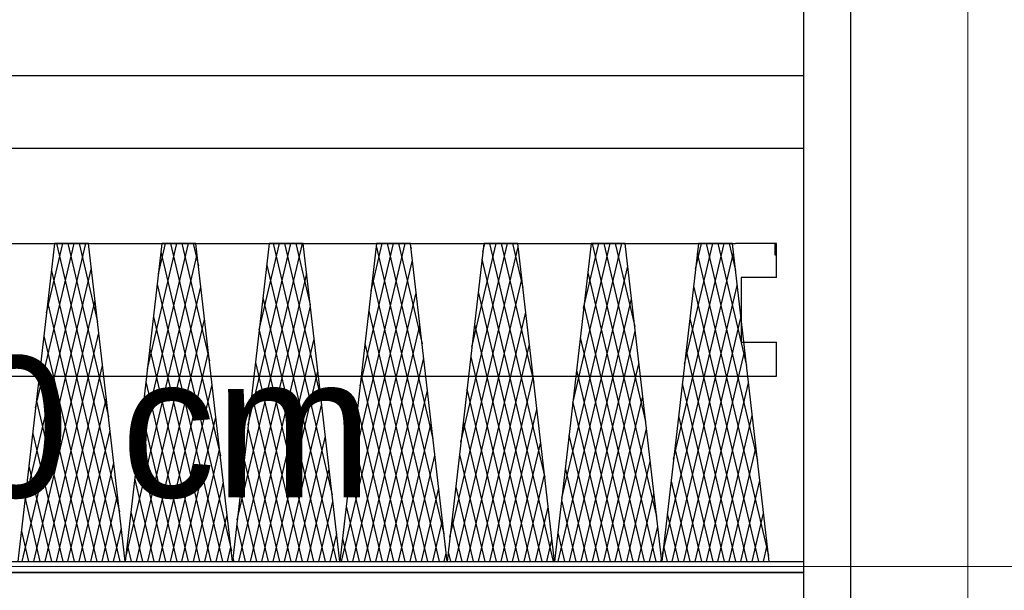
# Model space of a CAD drawing. Header units: millimetres. Extents: x -740 to 33545, y 5178 to 22494.
# Tile 57 of 256: x 9311 to 9395, y 6468 to 6516. Entities that reach past the tile are written whole.
import ezdxf
from ezdxf.lldxf.tags import DXFTag

# ---------------------------------------------------------------- set-up
doc = ezdxf.new("R2010")
doc.units = ezdxf.units.MM
doc.header["$MEASUREMENT"] = 0
doc.linetypes.add('DASHED', pattern=[19.05, 12.7, -6.35])
for name, color, linetype, lineweight in [('_IS_Centralki', 3, 'Continuous', 30), ('l.przerywana', 252, 'ICAD_ISO03W100', 5), ('wymiarowanie', 252, 'Continuous', 9)]:
    doc.layers.add(name, color=color, linetype=linetype, lineweight=lineweight)
doc.layers.add('Dimensions.Service', color=7, linetype='Continuous')
tags = doc.linetypes.add('ICAD_ISO03W100', pattern=[30, 12, -18]).pattern_tags.tags
tags[6:7] = [DXFTag(74, 4), DXFTag(75, 0), DXFTag(340, '0'), DXFTag(46, 1.0), DXFTag(50, 0.0), DXFTag(44, 0.0), DXFTag(45, 0.0)]
tags[4:5] = [DXFTag(74, 4), DXFTag(75, 0), DXFTag(340, '0'), DXFTag(46, 1.0), DXFTag(50, 0.0), DXFTag(44, 0.0), DXFTag(45, 0.0)]

# ---------------------------------------------------------------- blocks, each defined once
blk = doc.blocks.new('Centrala_kuchnia')
at = {"layer": '_IS_Centralki'}
for p, q in [((18046.23, -1300), (19538.23, -1300)), ((18046.23, -1300), (19538.23, -1300)), ((18046.23, -1340), (19536.23, -1340)), ((18046.23, -1340), (19536.23, -1340)), ((18679.23, -2221), (18679.23, -1340)), ((18741.23, -2221), (18741.23, -1340)), ((18851.23, -1363), (18822.23, -1363)), ((18822.23, -1363), (18822.23, -1398)), ((18851.23, -1363), (18851.23, -1393)), ((18906.23, -1393), (18906.23, -1363)), ((18935.23, -1363), (18906.23, -1363)), ((18935.23, -1398), (18935.23, -1363)), ((18822.23, -2108), (18822.23, -1398)), ((18851.23, -1393), (18906.23, -1393)), ((18935.23, -2108), (18935.23, -1398))]:
    blk.add_line(p, q, dxfattribs=at)
at = {"layer": '_IS_Centralki', "extrusion": (1.22461e-16, 0, -1)}
for p, q in [((19092.9, -1340), (19102.23, -1340)), ((19092.9, -2221), (19092.9, -1340)), ((19102.23, -1340), (19102.23, -2221)), ((19102.23, -2221), (19102.23, -1340)), ((19092.9, -1369.37), (18822.23, -1400.58)), ((18830.67, -1430.49), (19087.86, -1369.95)), ((19092.9, -1383.79), (19051.78, -1374.11)), ((19092.9, -1374.08), (19079.47, -1370.92)), ((19092.9, -1460.73), (19092.9, -1369.37)), ((18822.23, -1422.77), (19006.99, -1379.27)), ((18858.36, -1433.68), (19092.9, -1378.47)), ((19092.9, -1403.21), (18996.41, -1380.49)), ((19092.9, -1393.5), (19024.1, -1377.3)), ((18822.23, -1413.06), (18926.13, -1388.6)), ((18886.04, -1436.87), (19092.9, -1388.18)), ((19092.9, -1432.33), (18913.36, -1390.07)), ((19092.9, -1422.62), (18941.05, -1386.88)), ((19092.9, -1412.91), (18968.73, -1383.69)), ((18822.23, -1403.35), (18845.26, -1397.92)), ((19086.8, -1460.03), (18830.31, -1399.65)), ((19092.9, -1451.75), (18857.99, -1396.46)), ((19092.9, -1442.04), (18885.68, -1393.26)), ((18913.72, -1440.07), (19092.9, -1397.89)), ((18822.23, -1400.58), (18822.23, -1429.51)), ((19005.93, -1450.7), (18822.23, -1407.46)), ((18941.41, -1443.26), (19092.9, -1407.6)), ((18925.06, -1441.37), (18822.23, -1417.17)), ((18969.09, -1446.45), (19092.9, -1417.31)), ((18844.2, -1432.05), (18822.23, -1426.88)), ((18822.23, -1429.51), (19092.9, -1460.73)), ((18996.78, -1449.64), (19092.9, -1427.02)), ((19024.46, -1452.84), (19092.9, -1436.73)), ((19052.15, -1456.03), (19092.9, -1446.44)), ((19079.83, -1459.22), (19092.9, -1456.15)), ((19092.9, -1460.73), (18822.23, -1491.94)), ((18822.23, -1519.86), (19054.73, -1465.13)), ((18847.01, -1523.74), (19092.9, -1465.86)), ((19092.9, -1471.17), (19063.12, -1464.16)), ((19092.9, -1461.46), (19090.81, -1460.97)), ((19092.9, -1552.09), (19092.9, -1460.73)), ((18822.23, -1510.15), (18973.87, -1474.46)), ((19092.9, -1500.3), (18980.07, -1473.74)), ((19092.9, -1490.59), (19007.76, -1470.55)), ((19092.9, -1480.88), (19035.44, -1467.36)), ((18822.23, -1500.44), (18893, -1483.78)), ((18874.7, -1526.93), (19092.9, -1475.57)), ((19092.9, -1529.43), (18897.02, -1483.32)), ((19092.9, -1519.72), (18924.7, -1480.13)), ((19092.9, -1510.01), (18952.39, -1476.93)), ((18822.23, -1491.94), (18822.23, -1520.88)), ((19092.9, -1548.85), (18841.65, -1489.7)), ((19092.9, -1539.14), (18869.33, -1486.51)), ((18902.38, -1530.12), (19092.9, -1485.28)), ((19039.06, -1545.88), (18822.23, -1494.84)), ((18930.07, -1533.31), (19092.9, -1494.98)), ((18958.19, -1536.56), (18822.23, -1504.55)), ((18957.75, -1536.51), (19092.9, -1504.69)), ((18877.33, -1527.23), (18822.23, -1514.26)), ((18985.44, -1539.7), (19092.9, -1514.4)), ((18822.23, -1520.88), (19092.9, -1552.09)), ((19013.12, -1542.89), (19092.9, -1524.11)), ((19040.81, -1546.08), (19092.9, -1533.82)), ((19068.49, -1549.28), (19092.9, -1543.53)), ((19092.9, -1552.09), (18822.23, -1583.31)), ((18835.67, -1613.79), (19092.9, -1553.24)), ((19092.9, -1568.27), (19046.78, -1557.41)), ((19092.9, -1558.56), (19074.47, -1554.22)), ((19092.9, -1643.46), (19092.9, -1552.09)), ((18822.23, -1607.25), (19021.61, -1560.31)), ((18863.36, -1616.98), (19092.9, -1562.95)), ((19092.9, -1597.4), (18963.73, -1566.99)), ((19092.9, -1587.69), (18991.41, -1563.8)), ((19092.9, -1577.98), (19019.1, -1560.6)), ((18822.23, -1597.54), (18940.74, -1569.64)), ((18891.04, -1620.18), (19092.9, -1572.66)), ((19092.9, -1616.81), (18908.36, -1573.37)), ((19092.9, -1607.1), (18936.04, -1570.18)), ((18822.23, -1587.83), (18859.88, -1578.97)), ((18822.23, -1583.31), (18822.23, -1612.24)), ((19072.18, -1641.07), (18825.3, -1582.95)), ((19092.9, -1636.23), (18852.99, -1579.76)), ((19092.9, -1626.52), (18880.67, -1576.57)), ((18918.73, -1623.37), (19092.9, -1582.37)), ((18991.32, -1631.74), (18822.23, -1591.94)), ((18946.41, -1626.56), (19092.9, -1592.08)), ((18910.45, -1622.41), (18822.23, -1601.65)), ((18974.1, -1629.75), (19092.9, -1601.79)), ((18829.59, -1613.09), (18822.23, -1611.36)), ((18822.23, -1612.24), (19092.9, -1643.46)), ((19001.78, -1632.95), (19092.9, -1611.5)), ((19029.47, -1636.14), (19092.9, -1621.21)), ((19057.15, -1639.33), (19092.9, -1630.92)), ((19084.84, -1642.53), (19092.9, -1640.63)), ((19092.9, -1643.46), (18822.23, -1674.67)), ((18824.33, -1703.85), (19069.34, -1646.17)), ((18852.02, -1707.04), (19092.9, -1650.34)), ((19092.9, -1665.36), (19030.44, -1650.66)), ((19092.9, -1655.65), (19058.12, -1647.47)), ((19092.9, -1645.94), (19085.81, -1644.27)), ((19092.9, -1734.82), (19092.9, -1643.46)), ((18822.23, -1694.63), (18988.48, -1655.5)), ((19092.9, -1684.78), (18975.07, -1657.04)), ((19092.9, -1675.07), (19002.75, -1653.85)), ((18822.23, -1684.92), (18907.61, -1664.82)), ((18879.7, -1710.23), (19092.9, -1660.05)), ((19092.9, -1713.91), (18892.01, -1666.62)), ((19092.9, -1704.2), (18919.7, -1663.43)), ((19092.9, -1694.49), (18947.38, -1660.24)), ((18822.23, -1675.21), (18826.75, -1674.15)), ((18822.23, -1674.67), (18822.23, -1703.6)), ((19092.9, -1733.33), (18836.65, -1673.01)), ((19092.9, -1723.62), (18864.33, -1669.81)), ((18907.39, -1713.42), (19092.9, -1669.76)), ((19024.44, -1726.92), (18822.23, -1679.32)), ((18935.07, -1716.62), (19092.9, -1679.47)), ((18943.58, -1717.6), (18822.23, -1689.03)), ((18962.76, -1719.81), (19092.9, -1689.17)), ((18862.71, -1708.27), (18822.23, -1698.74)), ((18990.44, -1723), (19092.9, -1698.88)), ((18822.23, -1703.6), (19092.9, -1734.82)), ((19018.12, -1726.19), (19092.9, -1708.59)), ((19045.81, -1729.39), (19092.9, -1718.3)), ((19092.9, -1734.82), (18822.23, -1766.03)), ((19073.49, -1732.58), (19092.9, -1728.01)), ((19092.9, -1826.18), (19092.9, -1734.82)), ((18822.23, -1791.73), (19036.22, -1741.35)), ((18840.68, -1797.09), (19092.9, -1737.72)), ((19092.9, -1752.75), (19041.78, -1740.71)), ((19092.9, -1743.04), (19069.46, -1737.52)), ((18822.23, -1782.02), (18955.35, -1750.68)), ((18868.36, -1800.29), (19092.9, -1747.43)), ((19092.9, -1781.88), (18958.72, -1750.29)), ((19092.9, -1772.17), (18986.41, -1747.1)), ((19092.9, -1762.46), (19014.09, -1743.91)), ((18822.23, -1772.31), (18874.49, -1760.01)), ((19092.9, -1811), (18875.67, -1759.87)), ((18896.05, -1803.48), (19092.9, -1757.14)), ((19092.9, -1801.29), (18903.36, -1756.68)), ((19092.9, -1791.58), (18931.04, -1753.48)), ((18822.23, -1766.03), (18822.23, -1794.97)), ((19057.57, -1822.11), (18822.23, -1766.71)), ((19092.9, -1820.71), (18847.99, -1763.06)), ((18923.73, -1806.67), (19092.9, -1766.85)), ((18976.71, -1812.78), (18822.23, -1776.42)), ((18951.41, -1809.86), (19092.9, -1776.56)), ((18895.84, -1803.46), (18822.23, -1786.13)), ((18979.1, -1813.06), (19092.9, -1786.27)), ((18822.23, -1794.97), (19092.9, -1826.18)), ((19006.78, -1816.25), (19092.9, -1795.98)), ((19034.47, -1819.44), (19092.9, -1805.69)), ((19062.15, -1822.64), (19092.9, -1815.4)), ((19092.9, -1826.18), (18822.23, -1857.4)), ((18829.33, -1887.15), (19083.96, -1827.21)), ((19092.9, -1830.42), (19080.8, -1827.58)), ((19089.84, -1825.83), (19092.9, -1825.11)), ((19092.9, -1917.54), (19092.9, -1826.18)), ((18857.02, -1890.34), (19092.9, -1834.82)), ((19092.9, -1849.84), (19025.44, -1833.96)), ((19092.9, -1840.13), (19053.12, -1830.77)), ((18822.23, -1879.11), (19003.09, -1836.54)), ((19092.9, -1878.97), (18942.38, -1843.54)), ((19092.9, -1869.26), (18970.07, -1840.35)), ((19092.9, -1859.55), (18997.75, -1837.15)), ((18822.23, -1869.4), (18922.23, -1845.86)), ((18884.7, -1893.53), (19092.9, -1844.53)), ((19092.9, -1898.39), (18887.01, -1849.92)), ((19092.9, -1888.68), (18914.7, -1846.73)), ((18822.23, -1859.69), (18841.36, -1855.19)), ((18822.23, -1857.4), (18822.23, -1886.33)), ((19090.7, -1917.29), (18831.64, -1856.31)), ((19092.9, -1908.1), (18859.33, -1853.12)), ((18912.39, -1896.73), (19092.9, -1854.24)), ((19009.83, -1907.96), (18822.23, -1863.8)), ((18940.07, -1899.92), (19092.9, -1863.95)), ((18928.97, -1898.64), (18822.23, -1873.51)), ((18967.76, -1903.11), (19092.9, -1873.65)), ((18848.1, -1889.31), (18822.23, -1883.22)), ((18822.23, -1886.33), (19092.9, -1917.54)), ((18995.44, -1906.31), (19092.9, -1883.36)), ((19023.13, -1909.5), (19092.9, -1893.07)), ((19050.81, -1912.69), (19092.9, -1902.78)), ((19092.9, -1917.54), (18822.23, -1948.76)), ((19078.5, -1915.88), (19092.9, -1912.49)), ((19092.9, -1917.81), (19092.15, -1917.63)), ((19092.9, -2008.91), (19092.9, -1917.54)), ((18822.23, -1976.21), (19050.83, -1922.4)), ((18845.68, -1980.4), (19092.9, -1922.2)), ((19092.9, -1946.94), (19009.09, -1927.21)), ((19092.9, -1937.23), (19036.78, -1924.02)), ((19092.9, -1927.52), (19064.46, -1920.82)), ((18822.23, -1966.5), (18969.96, -1931.72)), ((18873.36, -1983.59), (19092.9, -1931.91)), ((19092.9, -1966.36), (18953.72, -1933.59)), ((19092.9, -1956.65), (18981.41, -1930.4)), ((18822.23, -1956.79), (18889.1, -1941.05)), ((19092.9, -1995.48), (18870.67, -1943.17)), ((19092.9, -1985.77), (18898.35, -1939.98)), ((18901.05, -1986.78), (19092.9, -1941.62)), ((19092.9, -1976.07), (18926.04, -1936.79)), ((18822.23, -1948.76), (18822.23, -1977.69)), ((19042.96, -2003.15), (18822.23, -1951.19)), ((19092.9, -2005.19), (18842.98, -1946.37)), ((18928.73, -1989.97), (19092.9, -1951.33)), ((18962.09, -1993.82), (18822.23, -1960.9)), ((18956.42, -1993.17), (19092.9, -1961.04)), ((18881.23, -1984.5), (18822.23, -1970.61)), ((18822.23, -1977.69), (19092.9, -2008.91)), ((18984.1, -1996.36), (19092.9, -1970.75)), ((19011.79, -1999.55), (19092.9, -1980.46)), ((19039.47, -2002.75), (19092.9, -1990.17)), ((19067.16, -2005.94), (19092.9, -1999.88))]:
    blk.add_line(p, q, dxfattribs=at)
at = {"layer": '_IS_Centralki', "linetype": 'DASHED'}
for p, q in [((18832.23, -1364.2), (18822.23, -1364.2)), ((18832.23, -1363), (18832.23, -1364.2))]:
    blk.add_line(p, q, dxfattribs=at)
at = {"layer": 'Dimensions.Service', "color": 0, "lineweight": 5, "transparency": 33554483}
blk.add_line((16446.23, -1200), (19538.23, -1200), dxfattribs=at)

msp = doc.modelspace()

# ---------------------------------------------------------------- linework, layer by layer
at = {"layer": 'l.przerywana'}
msp.add_lwpolyline([(9263.865, 6771.338), (9263.865, 6469.957), (11465.646, 6469.957), (11465.646, 6771.338)], close=True, dxfattribs=at)

# ---------------------------------------------------------------- block references
at = {"layer": '_IS_Centralki', "color": 7, "lineweight": 5, "xscale": 0.1, "yscale": 0.1, "zscale": 0.1, "rotation": 270}
msp.add_blockref('Centrala_kuchnia', (9512.043, 8379.678), dxfattribs=at)

# ---------------------------------------------------------------- texts
at = {"layer": 'wymiarowanie', "insert": (9270.414, 6487.847), "char_height": 12, "width": 409.93942, "attachment_point": 1}
msp.add_mtext('{\\fCentury Gothic|b0|i0|c238|p34;h=220 cm}\\P\\pi409.93942;{\\fCentury Gothic|b0|i0|c238|p34;\\H1.00000x; }', dxfattribs=at)

doc.saveas('drawing.dxf')
